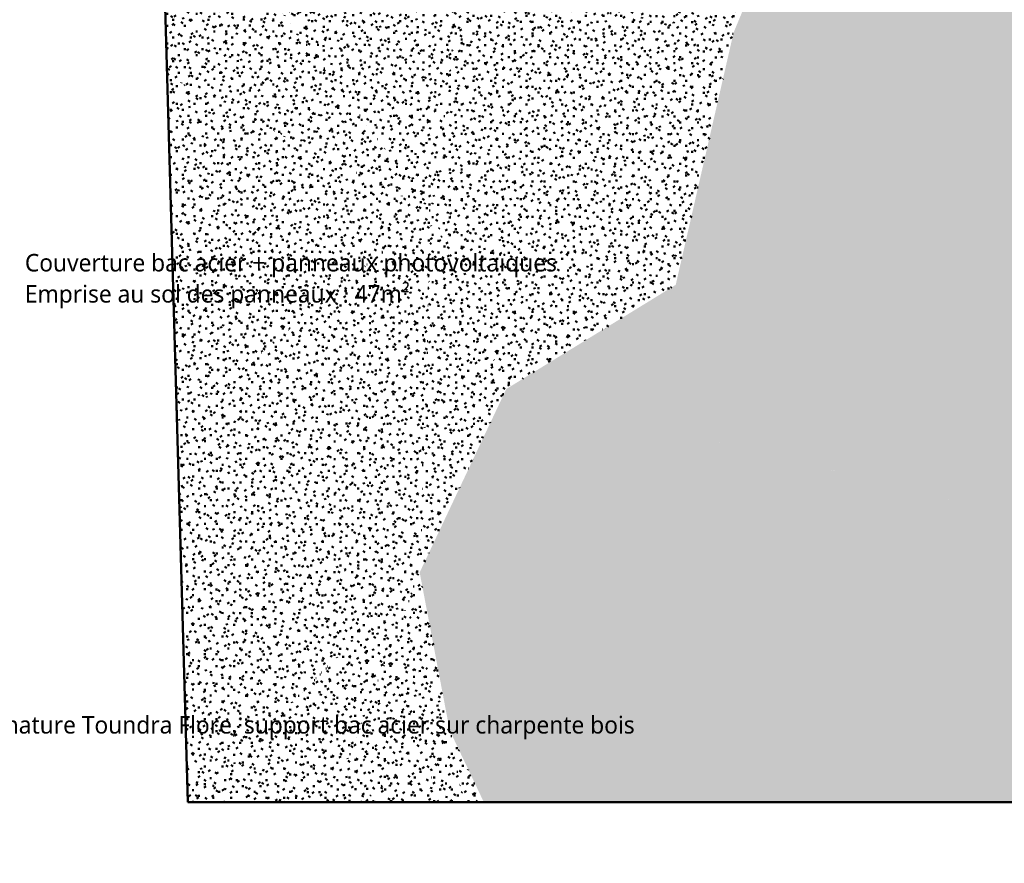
# Model space of a CAD drawing. Header units: millimetres. Extents: x -44271 to 51900, y -56710 to 25730.
# Tile 58 of 61: x 25228 to 42161, y -8077 to 6424. Entities that reach past the tile are written whole.
import ezdxf

# ---------------------------------------------------------------- set-up
doc = ezdxf.new("R2010")
doc.units = ezdxf.units.MM
doc.layers.add('A-DETL-MBND', color=5, linetype='Continuous', lineweight=50)
doc.layers.add('G-ANNO-TEXT', color=231, linetype='Continuous', lineweight=9)
doc.styles.add('Trebuchet MS_1', font='trebuc.ttf', dxfattribs={"height": 300})

msp = doc.modelspace()

# ---------------------------------------------------------------- hatches: boundary and pattern name
at = {"layer": 'A-DETL-MBND'}
h = msp.add_hatch(dxfattribs=at)
h.set_pattern_fill('FP_281', color=256, style=0, pattern_type=2)
h.set_pattern_definition([(359.93392, (58.76, 28.82), (405.92287, 101.1029), [33.489, -270.954, -1928.136]), (359.93392, (58.76, 28.82), (405.92287, 101.1029), [-304.442, 33.489, -270.954, -1623.693]), (359.93392, (58.76, 28.82), (405.92287, 101.1029), [-608.885, 33.489, -575.396, -1014.808]), (359.93392, (58.76, 28.82), (405.92287, 101.1029), [-1217.77, 33.489, -270.954, -710.366]), (359.93392, (58.76, 28.82), (405.92287, 101.1029), [-1522.212, 33.489, -169.473, -507.404]), (359.93392, (58.76, 28.82), (405.92287, 101.1029), [-1725.174, 33.489, -473.915]), (119.961, (210.98, 79.43), (-290.84478, 301.40521), [33.528, -271.27, 33.528, -1896.86]), (119.961, (210.98, 79.43), (-290.84478, 301.40521), [-338.326, -271.27, 33.528, -576.068, -1015.993]), (119.961, (210.98, 79.43), (-290.84478, 301.40521), [-1219.192, 33.528, -271.27, 33.528, -677.668]), (119.961, (210.98, 79.43), (-290.84478, 301.40521), [-1557.518, -169.671, 33.528, -474.469]), (240.006, (261.72, 282.51), (-115.074, -402.50708), [33.494, -271, 33.494, -1894.967]), (240.006, (261.72, 282.51), (-115.074, -402.50708), [-337.988, -271, 33.494, -575.493, -1014.98]), (240.006, (261.72, 282.51), (-115.074, -402.50708), [-1217.975, 33.494, -271, 33.494, -676.991]), (240.006, (261.72, 282.51), (-115.074, -402.50708), [-1555.964, -169.502, 33.494, -473.995])])
h.paths.add_polyline_path([(41894.5, -1991.8), (43306.2, 13944), (39047, 9904.3), (40192.1, 5120.2)])
h = msp.add_hatch(dxfattribs=at)
h.set_pattern_fill('FP_286', color=256, style=0, pattern_type=2)
h.set_pattern_definition([(359.9755, (-2.42, -4.02), (406.34737, 101.39032), [33.524, -271.237, -1930.152]), (359.9755, (-2.42, -4.02), (406.34737, 101.39032), [-304.761, 33.524, -271.237, -1625.391]), (359.9755, (-2.42, -4.02), (406.34737, 101.39032), [-609.522, 33.524, -575.998, -1015.87]), (359.9755, (-2.42, -4.02), (406.34737, 101.39032), [-1219.043, 33.524, -271.237, -711.109]), (359.9755, (-2.42, -4.02), (406.34737, 101.39032), [-1523.804, 33.524, -169.65, -507.935]), (359.9755, (-2.42, -4.02), (406.34737, 101.39032), [-1726.978, 33.524, -474.411]), (120, (149.96, 46.7), (-291.15327, 301.16826), [33.524, -271.241, 33.524, -1896.657]), (120, (149.96, 46.7), (-291.15327, 301.16826), [-338.29, -271.241, 33.524, -576.007, -1015.885]), (120, (149.96, 46.7), (-291.15327, 301.16826), [-1219.062, 33.524, -271.241, 33.524, -677.595]), (120, (149.96, 46.7), (-291.15327, 301.16826), [-1557.351, -169.653, 33.524, -474.418]), (239.988, (200.76, 249.8), (-115.19863, -402.55973), [33.512, -271.141, -1929.466]), (239.988, (200.76, 249.8), (-115.19863, -402.55973), [-304.653, 33.512, -271.141, -1624.814]), (239.988, (200.76, 249.8), (-115.19863, -402.55973), [-609.305, 33.512, -575.793, -1015.509]), (239.988, (200.76, 249.8), (-115.19863, -402.55973), [-1218.61, 33.512, -271.141, -710.856]), (239.988, (200.76, 249.8), (-115.19863, -402.55973), [-1523.263, 33.512, -169.59, -507.754]), (239.988, (200.76, 249.8), (-115.19863, -402.55973), [-1726.365, 33.512, -474.242])])
h.paths.add_polyline_path([(41894.5, -1991.8), (51899.6, -1538.2), (51899.6, 1762.4), (43306.2, 13944), (41959.1, -1262.6)])
h = msp.add_hatch(dxfattribs=at)
h.set_pattern_fill('FP_272', color=256, style=0, pattern_type=2)
h.set_pattern_definition([(359.9778, (-1.3, -2.55), (406.3603, 101.40363), [33.525, -271.245, 33.525, -1896.685]), (359.9778, (-1.3, -2.55), (406.3603, 101.40363), [-338.295, -271.245, 33.525, -576.015, -1015.9]), (359.9778, (-1.3, -2.55), (406.3603, 101.40363), [-1219.08, 33.525, -271.245, 33.525, -677.605]), (359.9778, (-1.3, -2.55), (406.3603, 101.40363), [-1557.374, -169.655, 33.525, -474.425]), (120.001, (151.08, 48.17), (-291.1575, 301.15338), [33.523, -271.233, 33.523, -1896.603]), (120.001, (151.08, 48.17), (-291.1575, 301.15338), [-338.28, -271.233, 33.523, -575.99, -1015.856]), (120.001, (151.08, 48.17), (-291.1575, 301.15338), [-1219.027, 33.523, -271.233, 33.523, -677.576]), (120.001, (151.08, 48.17), (-291.1575, 301.15338), [-1557.307, -169.648, 33.523, -474.405]), (239.987, (201.88, 251.27), (-115.20366, -402.55426), [33.512, -271.143, -1929.478]), (239.987, (201.88, 251.27), (-115.20366, -402.55426), [-304.654, 33.512, -271.143, -1624.824]), (239.987, (201.88, 251.27), (-115.20366, -402.55426), [-609.309, 33.512, -575.797, -1015.515]), (239.987, (201.88, 251.27), (-115.20366, -402.55426), [-1218.618, 33.512, -271.143, -710.86]), (239.987, (201.88, 251.27), (-115.20366, -402.55426), [-1523.272, 33.512, -169.591, -507.757]), (239.987, (201.88, 251.27), (-115.20366, -402.55426), [-1726.375, 33.512, -474.246])])
h.paths.add_polyline_path([(37505, 6200.9), (39047, 9904.3), (32811.1, 6954.1)])
h = msp.add_hatch(dxfattribs=at)
h.set_pattern_fill('FP_277', color=256, style=0, pattern_type=2)
h.set_pattern_definition([(359.963, (17.74, 10.91), (406.18651, 101.31772), [33.51, -271.13, 33.51, -271.13, -1624.748]), (359.963, (17.74, 10.91), (406.18651, 101.31772), [-609.28, 33.51, -575.77, 33.51, -271.13, -710.827]), (359.963, (17.74, 10.91), (406.18651, 101.31772), [-1523.201, 33.51, -169.583, 33.51, -474.223]), (119.983, (170.06, 61.6), (-291.03758, 301.27905), [33.528, -271.272, -1930.399]), (119.983, (170.06, 61.6), (-291.03758, 301.27905), [-304.8, 33.528, -271.272, -1625.599]), (119.983, (170.06, 61.6), (-291.03758, 301.27905), [-609.6, 33.528, -576.072, -1015.999]), (119.983, (170.06, 61.6), (-291.03758, 301.27905), [-1219.199, 33.528, -271.272, -711.2]), (119.983, (170.06, 61.6), (-291.03758, 301.27905), [-1523.999, 33.528, -169.672, -508]), (119.983, (170.06, 61.6), (-291.03758, 301.27905), [-1727.199, 33.528, -474.472]), (239.999, (220.83, 264.73), (-115.15057, -402.59845), [33.509, -271.12, -1929.32]), (239.999, (220.83, 264.73), (-115.15057, -402.59845), [-304.629, 33.509, -271.12, -1624.69]), (239.999, (220.83, 264.73), (-115.15057, -402.59845), [-609.259, 33.509, -575.75, -1015.431]), (239.999, (220.83, 264.73), (-115.15057, -402.59845), [-1218.518, 33.509, -271.12, -710.802]), (239.999, (220.83, 264.73), (-115.15057, -402.59845), [-1523.147, 33.509, -169.577, -507.716]), (239.999, (220.83, 264.73), (-115.15057, -402.59845), [-1726.233, 33.509, -474.206])])
h.paths.add_polyline_path([(41894.5, -1991.8), (39047, 9904.3), (37505, 6200.9), (41596.7, -1436)])
h = msp.add_hatch(dxfattribs=at)
h.set_pattern_fill('FP_258', color=256, style=0, pattern_type=2)
h.set_pattern_definition([(0.14772, (51.11, -44.25), (405.796, 102.53256), [33.478, -270.87, 33.478, -1894.06]), (0.14772, (51.11, -44.25), (405.796, 102.53256), [-337.826, -270.87, 33.478, -575.218, -1014.494]), (0.14772, (51.11, -44.25), (405.796, 102.53256), [-1217.393, 33.478, -270.87, 33.478, -676.667]), (0.14772, (51.11, -44.25), (405.796, 102.53256), [-1555.219, -169.42, 33.478, -473.769]), (120.028, (203.29, 6.89), (-290.7571, 300.06598), [33.45, -270.642, 33.45, -1892.465]), (120.028, (203.29, 6.89), (-290.7571, 300.06598), [-337.542, -270.642, 33.45, -574.734, -1013.639]), (120.028, (203.29, 6.89), (-290.7571, 300.06598), [-1216.367, 33.45, -270.642, 33.45, -676.097]), (120.028, (203.29, 6.89), (-290.7571, 300.06598), [-1553.909, -169.278, 33.45, -473.37]), (240.046, (254.01, 209.99), (-115.04097, -402.59907), [33.525, -271.247, -1930.219]), (240.046, (254.01, 209.99), (-115.04097, -402.59907), [-304.771, 33.525, -271.247, -1625.448]), (240.046, (254.01, 209.99), (-115.04097, -402.59907), [-609.543, 33.525, -576.018, -1015.905]), (240.046, (254.01, 209.99), (-115.04097, -402.59907), [-1219.086, 33.525, -271.247, -711.133]), (240.046, (254.01, 209.99), (-115.04097, -402.59907), [-1523.857, 33.525, -169.656, -507.952]), (240.046, (254.01, 209.99), (-115.04097, -402.59907), [-1727.038, 33.525, -474.427])])
h.paths.add_polyline_path([(32305.7, 3132.5), (28171.1, 8632.2), (27686.5, 8058.6), (27761.4, 5458.2), (32106.6, 3234.4)])
h = msp.add_hatch(dxfattribs=at)
h.set_pattern_fill('FP_257', color=256, style=0, pattern_type=2)
h.set_pattern_definition([(359.98496, (382.44, 6.92), (403.48366, 101.4941), [33.287, -269.326, 33.287, -1883.262]), (359.98496, (382.44, 6.92), (403.48366, 101.4941), [-335.9, -269.326, 33.287, -571.939, -1008.71]), (359.98496, (382.44, 6.92), (403.48366, 101.4941), [-1210.452, 33.287, -269.326, 33.287, -672.81]), (359.98496, (382.44, 6.92), (403.48366, 101.4941), [-1546.353, -168.455, 33.287, -471.068]), (119.818, (533.75, 57.68), (-289.0988, 301.22846), [33.472, -270.817, 33.472, -1893.69]), (119.818, (533.75, 57.68), (-289.0988, 301.22846), [-337.76, -270.817, 33.472, -575.106, -1014.295]), (119.818, (533.75, 57.68), (-289.0988, 301.22846), [-1217.155, 33.472, -270.817, 33.472, -676.535]), (119.818, (533.75, 57.68), (-289.0988, 301.22846), [-1554.915, -169.387, 33.472, -473.676]), (240.175, (584.19, 260.87), (-114.38236, -402.72288), [33.464, -270.756, -1926.725]), (240.175, (584.19, 260.87), (-114.38236, -402.72288), [-304.22, 33.464, -270.756, -1622.505]), (240.175, (584.19, 260.87), (-114.38236, -402.72288), [-608.439, 33.464, -574.975, -1014.066]), (240.175, (584.19, 260.87), (-114.38236, -402.72288), [-1216.879, 33.464, -270.756, -709.846]), (240.175, (584.19, 260.87), (-114.38236, -402.72288), [-1521.099, 33.464, -169.349, -507.033]), (240.175, (584.19, 260.87), (-114.38236, -402.72288), [-1723.912, 33.464, -473.569])])
h.paths.add_polyline_path([(32305.7, 3132.5), (32811.1, 6954.1), (28171.1, 8632.2), (32106.6, 3397.3)])
h = msp.add_hatch(dxfattribs=at)
h.set_pattern_fill('FP_259', color=256, style=0, pattern_type=2)
h.set_pattern_definition([(359.9884, (-2.8, -3.76), (406.36954, 101.5038), [33.525, -271.252, 33.525, -1896.729]), (359.9884, (-2.8, -3.76), (406.36954, 101.5038), [-338.303, -271.252, 33.525, -576.029, -1015.924]), (359.9884, (-2.8, -3.76), (406.36954, 101.5038), [-1219.108, 33.525, -271.252, 33.525, -677.621]), (359.9884, (-2.8, -3.76), (406.36954, 101.5038), [-1557.411, -169.659, 33.525, -474.436]), (119.999, (149.59, 47), (-291.16834, 301.16854), [33.527, -271.263, -1930.336]), (119.999, (149.59, 47), (-291.16834, 301.16854), [-304.79, 33.527, -271.263, -1625.546]), (119.999, (149.59, 47), (-291.16834, 301.16854), [-609.58, 33.527, -576.053, -1015.966]), (119.999, (149.59, 47), (-291.16834, 301.16854), [-1219.16, 33.527, -271.263, -711.176]), (119.999, (149.59, 47), (-291.16834, 301.16854), [-1523.95, 33.527, -169.666, -507.983]), (119.999, (149.59, 47), (-291.16834, 301.16854), [-1727.143, 33.527, -474.456]), (239.996, (200.38, 250.16), (-115.19993, -402.6754), [33.521, -271.215, -1929.998]), (239.996, (200.38, 250.16), (-115.19993, -402.6754), [-304.737, 33.521, -271.215, -1625.261]), (239.996, (200.38, 250.16), (-115.19993, -402.6754), [-609.473, 33.521, -575.952, -1015.788]), (239.996, (200.38, 250.16), (-115.19993, -402.6754), [-1218.946, 33.521, -271.215, -711.052]), (239.996, (200.38, 250.16), (-115.19993, -402.6754), [-1523.683, 33.521, -169.637, -507.894]), (239.996, (200.38, 250.16), (-115.19993, -402.6754), [-1726.84, 33.521, -474.373])])
h.paths.add_polyline_path([(32305.7, 3132.5), (37505, 6200.9), (32811.1, 6954.1), (32328.5, 3304.4)])
h = msp.add_hatch(dxfattribs=at)
h.set_pattern_fill('FP_273', color=256, style=0, pattern_type=2)
h.set_pattern_definition([(359.98842, (-2.89, -6.21), (406.38052, 101.49587), [33.526, -271.259, -1930.309]), (359.98842, (-2.89, -6.21), (406.38052, 101.49587), [-304.786, 33.526, -271.259, -1625.524]), (359.98842, (-2.89, -6.21), (406.38052, 101.49587), [-609.571, 33.526, -576.045, -1015.952]), (359.98842, (-2.89, -6.21), (406.38052, 101.49587), [-1219.143, 33.526, -271.259, -711.167]), (359.98842, (-2.89, -6.21), (406.38052, 101.49587), [-1523.929, 33.526, -169.664, -507.976]), (359.98842, (-2.89, -6.21), (406.38052, 101.49587), [-1727.119, 33.526, -474.45]), (120.001, (149.51, 44.54), (-291.17285, 301.14798), [33.525, -271.248, -1930.231]), (120.001, (149.51, 44.54), (-291.17285, 301.14798), [-304.773, 33.525, -271.248, -1625.458]), (120.001, (149.51, 44.54), (-291.17285, 301.14798), [-609.547, 33.525, -576.022, -1015.911]), (120.001, (149.51, 44.54), (-291.17285, 301.14798), [-1219.093, 33.525, -271.248, -711.138]), (120.001, (149.51, 44.54), (-291.17285, 301.14798), [-1523.867, 33.525, -169.657, -507.956]), (120.001, (149.51, 44.54), (-291.17285, 301.14798), [-1727.049, 33.525, -474.431]), (239.993, (200.3, 247.69), (-115.2055, -402.64252), [33.519, -271.201, -1929.893]), (239.993, (200.3, 247.69), (-115.2055, -402.64252), [-304.72, 33.519, -271.201, -1625.173]), (239.993, (200.3, 247.69), (-115.2055, -402.64252), [-609.44, 33.519, -575.921, -1015.733]), (239.993, (200.3, 247.69), (-115.2055, -402.64252), [-1218.88, 33.519, -271.201, -711.013]), (239.993, (200.3, 247.69), (-115.2055, -402.64252), [-1523.6, 33.519, -169.627, -507.867]), (239.993, (200.3, 247.69), (-115.2055, -402.64252), [-1726.747, 33.519, -474.347])])
h.paths.add_polyline_path([(36509.9, 1865.6), (37505, 6200.9), (32305.7, 3132.5), (35947.3, 2035.1)])
h = msp.add_hatch(dxfattribs=at)
h.set_pattern_fill('FP_274', color=256, style=0, pattern_type=2)
h.set_pattern_definition([(359.974, (8.56, 5.41), (406.25406, 101.40066), [33.516, -271.175, 33.516, -1896.191]), (359.974, (8.56, 5.41), (406.25406, 101.40066), [-338.207, -271.175, 33.516, -575.865, -1015.635]), (359.974, (8.56, 5.41), (406.25406, 101.40066), [-1218.763, 33.516, -271.175, 33.516, -677.429]), (359.974, (8.56, 5.41), (406.25406, 101.40066), [-1556.969, -169.611, 33.516, -474.302]), (119.988, (160.9, 56.13), (-291.08293, 301.24266), [33.528, -271.272, -1930.398]), (119.988, (160.9, 56.13), (-291.08293, 301.24266), [-304.8, 33.528, -271.272, -1625.599]), (119.988, (160.9, 56.13), (-291.08293, 301.24266), [-609.6, 33.528, -576.072, -1015.999]), (119.988, (160.9, 56.13), (-291.08293, 301.24266), [-1219.199, 33.528, -271.272, -711.199]), (119.988, (160.9, 56.13), (-291.08293, 301.24266), [-1523.999, 33.528, -169.672, -508]), (119.988, (160.9, 56.13), (-291.08293, 301.24266), [-1727.199, 33.528, -474.472]), (239.999, (211.68, 259.28), (-115.16937, -402.64302), [33.515, -271.165, -1929.64]), (239.999, (211.68, 259.28), (-115.16937, -402.64302), [-304.68, 33.515, -271.165, -1624.96]), (239.999, (211.68, 259.28), (-115.16937, -402.64302), [-609.36, 33.515, -575.845, -1015.6]), (239.999, (211.68, 259.28), (-115.16937, -402.64302), [-1218.72, 33.515, -271.165, -710.92]), (239.999, (211.68, 259.28), (-115.16937, -402.64302), [-1523.4, 33.515, -169.605, -507.8]), (239.999, (211.68, 259.28), (-115.16937, -402.64302), [-1726.52, 33.515, -474.285])])
h.paths.add_polyline_path([(41894.5, -1991.8), (37505, 6200.9), (36509.9, 1865.6), (41118.6, -1436)])
h = msp.add_hatch(dxfattribs=at)
h.set_pattern_fill('FP_260', color=256, style=0, pattern_type=2)
h.set_pattern_definition([(359.95043, (173.1, 21.18), (404.97074, 101.24467), [33.41, -270.318, -1923.61]), (359.95043, (173.1, 21.18), (404.97074, 101.24467), [-303.728, 33.41, -270.318, -1619.882]), (359.95043, (173.1, 21.18), (404.97074, 101.24467), [-607.456, 33.41, -574.046, -1012.426]), (359.95043, (173.1, 21.18), (404.97074, 101.24467), [-1214.912, 33.41, -270.318, -708.698]), (359.95043, (173.1, 21.18), (404.97074, 101.24467), [-1518.639, 33.41, -169.075, -506.213]), (359.95043, (173.1, 21.18), (404.97074, 101.24467), [-1721.125, 33.41, -472.803]), (119.902, (324.96, 71.84), (-290.16537, 301.38605), [33.51, -271.124, -1929.349]), (119.902, (324.96, 71.84), (-290.16537, 301.38605), [-304.634, 33.51, -271.124, -1624.715]), (119.902, (324.96, 71.84), (-290.16537, 301.38605), [-609.268, 33.51, -575.758, -1015.447]), (119.902, (324.96, 71.84), (-290.16537, 301.38605), [-1218.536, 33.51, -271.124, -710.813]), (119.902, (324.96, 71.84), (-290.16537, 301.38605), [-1523.17, 33.51, -169.58, -507.723]), (119.902, (324.96, 71.84), (-290.16537, 301.38605), [-1726.26, 33.51, -474.214]), (240.074, (375.58, 274.99), (-114.8048, -402.6329), [33.485, -270.922, -1927.907]), (240.074, (375.58, 274.99), (-114.8048, -402.6329), [-304.406, 33.485, -270.922, -1623.5]), (240.074, (375.58, 274.99), (-114.8048, -402.6329), [-608.813, 33.485, -575.328, -1014.688]), (240.074, (375.58, 274.99), (-114.8048, -402.6329), [-1217.625, 33.485, -270.922, -710.281]), (240.074, (375.58, 274.99), (-114.8048, -402.6329), [-1522.032, 33.485, -169.453, -507.344]), (240.074, (375.58, 274.99), (-114.8048, -402.6329), [-1724.969, 33.485, -473.859])])
h.paths.add_polyline_path([(27933.1, -500.8), (32305.7, 3132.5), (27761.4, 5458.2), (27856.8, 2146.1)])
h = msp.add_hatch(dxfattribs=at)
h.set_pattern_fill('FP_261', color=256, style=0, pattern_type=2)
h.set_pattern_definition([(359.89943, (125.67, 41.95), (405.33566, 100.85868), [33.44, -270.562, -1925.348]), (359.89943, (125.67, 41.95), (405.33566, 100.85868), [-304.002, 33.44, -270.562, -1621.346]), (359.89943, (125.67, 41.95), (405.33566, 100.85868), [-608.005, 33.44, -574.564, -1013.341]), (359.89943, (125.67, 41.95), (405.33566, 100.85868), [-1216.009, 33.44, -270.562, -709.339]), (359.89943, (125.67, 41.95), (405.33566, 100.85868), [-1520.011, 33.44, -169.228, -506.67]), (359.89943, (125.67, 41.95), (405.33566, 100.85868), [-1722.68, 33.44, -473.23]), (119.917, (277.67, 92.47), (-290.42467, 301.57546), [33.524, -271.241, -1930.177]), (119.917, (277.67, 92.47), (-290.42467, 301.57546), [-304.765, 33.524, -271.241, -1625.413]), (119.917, (277.67, 92.47), (-290.42467, 301.57546), [-609.53, 33.524, -576.006, -1015.883]), (119.917, (277.67, 92.47), (-290.42467, 301.57546), [-1219.059, 33.524, -271.241, -711.118]), (119.917, (277.67, 92.47), (-290.42467, 301.57546), [-1523.824, 33.524, -169.652, -507.941]), (119.917, (277.67, 92.47), (-290.42467, 301.57546), [-1727.001, 33.524, -474.417]), (240.033, (328.34, 295.52), (-114.90764, -402.43354), [33.473, -270.829, -1927.249]), (240.033, (328.34, 295.52), (-114.90764, -402.43354), [-304.302, 33.473, -270.829, -1622.946]), (240.033, (328.34, 295.52), (-114.90764, -402.43354), [-608.605, 33.473, -575.132, -1014.342]), (240.033, (328.34, 295.52), (-114.90764, -402.43354), [-1217.21, 33.473, -270.829, -710.039]), (240.033, (328.34, 295.52), (-114.90764, -402.43354), [-1521.512, 33.473, -169.395, -507.171]), (240.033, (328.34, 295.52), (-114.90764, -402.43354), [-1724.381, 33.473, -473.697])])
h.paths.add_polyline_path([(32106.6, -3077.1), (32305.7, 3132.5), (27933.1, -500.8), (28003.4, -2940.2), (30581.9, -3026.2)])
h = msp.add_hatch(dxfattribs=at)
h.set_pattern_fill('FP_262', color=256, style=0, pattern_type=2)
h.set_pattern_definition([(0.0089, (4.53, -20.84), (406.39322, 101.62713), [33.527, -271.267, 33.527, -1896.84]), (0.0089, (4.53, -20.84), (406.39322, 101.62713), [-338.322, -271.267, 33.527, -576.062, -1015.983]), (0.0089, (4.53, -20.84), (406.39322, 101.62713), [-1219.179, 33.527, -271.267, 33.527, -677.661]), (0.0089, (4.53, -20.84), (406.39322, 101.62713), [-1557.502, -169.669, 33.527, -474.464]), (120.011, (156.93, 29.96), (-291.1845, 300.99837), [33.517, -271.18, -1929.745]), (120.011, (156.93, 29.96), (-291.1845, 300.99837), [-304.697, 33.517, -271.18, -1625.049]), (120.011, (156.93, 29.96), (-291.1845, 300.99837), [-609.393, 33.517, -575.877, -1015.655]), (120.011, (156.93, 29.96), (-291.1845, 300.99837), [-1218.787, 33.517, -271.18, -710.959]), (120.011, (156.93, 29.96), (-291.1845, 300.99837), [-1523.483, 33.517, -169.614, -507.828]), (120.011, (156.93, 29.96), (-291.1845, 300.99837), [-1726.614, 33.517, -474.311]), (239.994, (207.73, 233.1), (-115.2082, -402.62737), [33.521, -271.216, -1930.005]), (239.994, (207.73, 233.1), (-115.2082, -402.62737), [-304.738, 33.521, -271.216, -1625.267]), (239.994, (207.73, 233.1), (-115.2082, -402.62737), [-609.475, 33.521, -575.954, -1015.792]), (239.994, (207.73, 233.1), (-115.2082, -402.62737), [-1218.95, 33.521, -271.216, -711.054]), (239.994, (207.73, 233.1), (-115.2082, -402.62737), [-1523.688, 33.521, -169.637, -507.896]), (239.994, (207.73, 233.1), (-115.2082, -402.62737), [-1726.846, 33.521, -474.375])])
h.paths.add_polyline_path([(32106.6, -3077.1), (33596.2, 75.6), (32305.7, 3132.5), (32111, -2940.2)])
h = msp.add_hatch(dxfattribs=at)
h.set_pattern_fill('FP_287', color=256, style=0, pattern_type=2)
h.set_pattern_definition([(359.97195, (-1.61, -4.03), (406.36066, 101.33907), [33.525, -271.246, -1930.212]), (359.97195, (-1.61, -4.03), (406.36066, 101.33907), [-304.77, 33.525, -271.246, -1625.442]), (359.97195, (-1.61, -4.03), (406.36066, 101.33907), [-609.541, 33.525, -576.016, -1015.901]), (359.97195, (-1.61, -4.03), (406.36066, 101.33907), [-1219.081, 33.525, -271.246, -711.131]), (359.97195, (-1.61, -4.03), (406.36066, 101.33907), [-1523.852, 33.525, -169.655, -507.951]), (359.97195, (-1.61, -4.03), (406.36066, 101.33907), [-1727.032, 33.525, -474.426]), (120.006, (150.78, 46.66), (-291.16024, 301.10923), [33.519, -271.198, -1929.872]), (120.006, (150.78, 46.66), (-291.16024, 301.10923), [-304.717, 33.519, -271.198, -1625.156]), (120.006, (150.78, 46.66), (-291.16024, 301.10923), [-609.433, 33.519, -575.914, -1015.722]), (120.006, (150.78, 46.66), (-291.16024, 301.10923), [-1218.867, 33.519, -271.198, -711.006]), (120.006, (150.78, 46.66), (-291.16024, 301.10923), [-1523.583, 33.519, -169.626, -507.861]), (120.006, (150.78, 46.66), (-291.16024, 301.10923), [-1726.728, 33.519, -474.342]), (239.98, (201.57, 249.71), (-115.20204, -402.44826), [33.505, -271.083, -1929.054]), (239.98, (201.57, 249.71), (-115.20204, -402.44826), [-304.587, 33.505, -271.083, -1624.467]), (239.98, (201.57, 249.71), (-115.20204, -402.44826), [-609.175, 33.505, -575.67, -1015.292]), (239.98, (201.57, 249.71), (-115.20204, -402.44826), [-1218.35, 33.505, -271.083, -710.704]), (239.98, (201.57, 249.71), (-115.20204, -402.44826), [-1522.937, 33.505, -169.554, -507.646]), (239.98, (201.57, 249.71), (-115.20204, -402.44826), [-1725.996, 33.505, -474.141])])
h.paths.add_polyline_path([(33596.2, 75.6), (36509.9, 1865.6), (32305.7, 3132.5), (32840.6, 1865.6)])
h = msp.add_hatch(dxfattribs=at)
h.set_pattern_fill('FP_275', color=256, style=0, pattern_type=2)
h.set_pattern_definition([(359.97676, (7.35, 4.45), (406.26417, 101.42322), [33.517, -271.181, 33.517, -1896.237]), (359.97676, (7.35, 4.45), (406.26417, 101.42322), [-338.215, -271.181, 33.517, -575.879, -1015.66]), (359.97676, (7.35, 4.45), (406.26417, 101.42322), [-1218.792, 33.517, -271.181, 33.517, -677.445]), (359.97676, (7.35, 4.45), (406.26417, 101.42322), [-1557.006, -169.615, 33.517, -474.313]), (119.989, (159.7, 55.18), (-291.09152, 301.23335), [33.528, -271.272, 33.528, -1896.872]), (119.989, (159.7, 55.18), (-291.09152, 301.23335), [-338.328, -271.272, 33.528, -576.072, -1016]), (119.989, (159.7, 55.18), (-291.09152, 301.23335), [-1219.2, 33.528, -271.272, 33.528, -677.672]), (119.989, (159.7, 55.18), (-291.09152, 301.23335), [-1557.528, -169.672, 33.528, -474.472]), (239.999, (210.48, 258.33), (-115.17637, -402.65515), [33.516, -271.177, -1929.722]), (239.999, (210.48, 258.33), (-115.17637, -402.65515), [-304.693, 33.516, -271.177, -1625.029]), (239.999, (210.48, 258.33), (-115.17637, -402.65515), [-609.386, 33.516, -575.87, -1015.643]), (239.999, (210.48, 258.33), (-115.17637, -402.65515), [-1218.772, 33.516, -271.177, -710.95]), (239.999, (210.48, 258.33), (-115.17637, -402.65515), [-1523.464, 33.516, -169.612, -507.821]), (239.999, (210.48, 258.33), (-115.17637, -402.65515), [-1726.593, 33.516, -474.305])])
h.paths.add_polyline_path([(41894.5, -1991.8), (36509.9, 1865.6), (33596.2, 75.6), (40687.3, -1691)])
h = msp.add_hatch(dxfattribs=at)
h.set_pattern_fill('FP_276', color=256, style=0, pattern_type=2)
h.set_pattern_definition([(359.98257, (6.36, 3.09), (406.27289, 101.4684), [33.518, -271.187, 33.518, -1896.279]), (359.98257, (6.36, 3.09), (406.27289, 101.4684), [-338.222, -271.187, 33.518, -575.892, -1015.682]), (359.98257, (6.36, 3.09), (406.27289, 101.4684), [-1218.819, 33.518, -271.187, 33.518, -677.46]), (359.98257, (6.36, 3.09), (406.27289, 101.4684), [-1557.041, -169.619, 33.518, -474.324]), (119.99, (158.71, 53.84), (-291.09884, 301.21784), [33.528, -271.271, 33.528, -1896.868]), (119.99, (158.71, 53.84), (-291.09884, 301.21784), [-338.327, -271.271, 33.528, -576.071, -1015.998]), (119.99, (158.71, 53.84), (-291.09884, 301.21784), [-1219.198, 33.528, -271.271, 33.528, -677.671]), (119.99, (158.71, 53.84), (-291.09884, 301.21784), [-1557.525, -169.672, 33.528, -474.471]), (240.002, (209.5, 257.01), (-115.17265, -402.68926), [33.519, -271.2, -1929.888]), (240.002, (209.5, 257.01), (-115.17265, -402.68926), [-304.719, 33.519, -271.2, -1625.169]), (240.002, (209.5, 257.01), (-115.17265, -402.68926), [-609.438, 33.519, -575.919, -1015.73]), (240.002, (209.5, 257.01), (-115.17265, -402.68926), [-1218.877, 33.519, -271.2, -711.011]), (240.002, (209.5, 257.01), (-115.17265, -402.68926), [-1523.596, 33.519, -169.627, -507.865]), (240.002, (209.5, 257.01), (-115.17265, -402.68926), [-1726.742, 33.519, -474.346])])
h.paths.add_polyline_path([(32106.6, -3077.1), (41894.5, -1991.8), (33596.2, 75.6), (32171.3, -2940.2)])
h = msp.add_hatch(dxfattribs=at)
h.set_pattern_fill('FP_355', color=256, style=0, pattern_type=2)
h.set_pattern_definition([(359.9804, (-2.1, -2.7), (406.3457, 101.43907), [33.524, -271.236, -1930.144]), (359.9804, (-2.1, -2.7), (406.3457, 101.43907), [-304.76, 33.524, -271.236, -1625.384]), (359.9804, (-2.1, -2.7), (406.3457, 101.43907), [-609.519, 33.524, -575.996, -1015.865]), (359.9804, (-2.1, -2.7), (406.3457, 101.43907), [-1219.038, 33.524, -271.236, -711.106]), (359.9804, (-2.1, -2.7), (406.3457, 101.43907), [-1523.798, 33.524, -169.649, -507.933]), (359.9804, (-2.1, -2.7), (406.3457, 101.43907), [-1726.971, 33.524, -474.409]), (119.997, (150.28, 48.04), (-291.14806, 301.1878), [33.526, -271.258, -1930.303]), (119.997, (150.28, 48.04), (-291.14806, 301.1878), [-304.785, 33.526, -271.258, -1625.518]), (119.997, (150.28, 48.04), (-291.14806, 301.1878), [-609.569, 33.526, -576.043, -1015.949]), (119.997, (150.28, 48.04), (-291.14806, 301.1878), [-1219.139, 33.526, -271.258, -711.164]), (119.997, (150.28, 48.04), (-291.14806, 301.1878), [-1523.923, 33.526, -169.663, -507.974]), (119.997, (150.28, 48.04), (-291.14806, 301.1878), [-1727.113, 33.526, -474.448]), (239.993, (201.08, 251.18), (-115.19638, -402.6247), [33.516, -271.178, -1929.731]), (239.993, (201.08, 251.18), (-115.19638, -402.6247), [-304.694, 33.516, -271.178, -1625.037]), (239.993, (201.08, 251.18), (-115.19638, -402.6247), [-609.389, 33.516, -575.872, -1015.648]), (239.993, (201.08, 251.18), (-115.19638, -402.6247), [-1218.778, 33.516, -271.178, -710.954]), (239.993, (201.08, 251.18), (-115.19638, -402.6247), [-1523.472, 33.516, -169.613, -507.824]), (239.993, (201.08, 251.18), (-115.19638, -402.6247), [-1726.602, 33.516, -474.308])])
h.paths.add_polyline_path([(49232.3, -6274.7), (51899.6, -3653.4), (51899.6, -1538.2), (41894.5, -1991.8), (49023, -6152.5)])
h = msp.add_hatch(dxfattribs=at)
h.set_pattern_fill('FP_288', color=256, style=0, pattern_type=2)
h.set_pattern_definition([(359.94074, (-5, -161.49), (406.3931, 99.46873), [33.527, -271.268, -1930.37]), (359.94074, (-5, -161.49), (406.3931, 99.46873), [-304.795, 33.527, -271.268, -1625.575]), (359.94074, (-5, -161.49), (406.3931, 99.46873), [-609.591, 33.527, -576.063, -1015.984]), (359.94074, (-5, -161.49), (406.3931, 99.46873), [-1219.181, 33.527, -271.268, -711.189]), (359.94074, (-5, -161.49), (406.3931, 99.46873), [-1523.976, 33.527, -169.669, -507.992]), (359.94074, (-5, -161.49), (406.3931, 99.46873), [-1727.173, 33.527, -474.465]), (120.408, (147.4, -111.71), (-291.18526, 296.37943), [33.12, -267.973, -1906.921]), (120.408, (147.4, -111.71), (-291.18526, 296.37943), [-301.093, 33.12, -267.973, -1605.828]), (120.408, (147.4, -111.71), (-291.18526, 296.37943), [-602.185, 33.12, -569.065, -1003.642]), (120.408, (147.4, -111.71), (-291.18526, 296.37943), [-1204.371, 33.12, -267.973, -702.55]), (120.408, (147.4, -111.71), (-291.18526, 296.37943), [-1505.464, 33.12, -167.608, -501.821]), (120.408, (147.4, -111.71), (-291.18526, 296.37943), [-1706.192, 33.12, -468.701]), (239.562, (198.2, 88.02), (-115.21023, -395.8497), [33.09, -267.731, -1905.199]), (239.562, (198.2, 88.02), (-115.21023, -395.8497), [-300.821, 33.09, -267.731, -1604.378]), (239.562, (198.2, 88.02), (-115.21023, -395.8497), [-601.642, 33.09, -568.551, -1002.736]), (239.562, (198.2, 88.02), (-115.21023, -395.8497), [-1203.284, 33.09, -267.731, -701.915]), (239.562, (198.2, 88.02), (-115.21023, -395.8497), [-1504.104, 33.09, -167.457, -501.368]), (239.562, (198.2, 88.02), (-115.21023, -395.8497), [-1704.652, 33.09, -468.278])])
h.paths.add_polyline_path([(32622.5, -5791.5), (41894.5, -1991.8), (32106.6, -3077.1), (32507.2, -5184.8)])
h = msp.add_hatch(dxfattribs=at)
h.set_pattern_fill('FP_255', color=256, style=0, pattern_type=2)
h.set_pattern_definition([(359.77764, (57.32, 90.22), (405.90004, 99.7135), [33.487, -270.94, 33.487, -1894.552]), (359.77764, (57.32, 90.22), (405.90004, 99.7135), [-337.914, -270.94, 33.487, -575.367, -1014.757]), (359.77764, (57.32, 90.22), (405.90004, 99.7135), [-1217.709, 33.487, -270.94, 33.487, -676.843]), (359.77764, (57.32, 90.22), (405.90004, 99.7135), [-1555.623, -169.464, 33.487, -473.892]), (119.99, (209.53, 140.28), (-290.8309, 301.35977), [33.497, -271.021, -1928.617]), (119.99, (209.53, 140.28), (-290.8309, 301.35977), [-304.519, 33.497, -271.021, -1624.099]), (119.99, (209.53, 140.28), (-290.8309, 301.35977), [-609.037, 33.497, -575.54, -1015.062]), (119.99, (209.53, 140.28), (-290.8309, 301.35977), [-1218.074, 33.497, -271.021, -710.543]), (119.99, (209.53, 140.28), (-290.8309, 301.35977), [-1522.593, 33.497, -169.515, -507.531]), (119.99, (209.53, 140.28), (-290.8309, 301.35977), [-1725.605, 33.497, -474.034]), (239.899, (260.27, 342.66), (-115.06787, -401.0743), [33.385, -270.111, -1922.14]), (239.899, (260.27, 342.66), (-115.06787, -401.0743), [-303.496, 33.385, -270.111, -1618.644]), (239.899, (260.27, 342.66), (-115.06787, -401.0743), [-606.992, 33.385, -573.607, -1011.653]), (239.899, (260.27, 342.66), (-115.06787, -401.0743), [-1213.983, 33.385, -270.111, -708.157]), (239.899, (260.27, 342.66), (-115.06787, -401.0743), [-1517.479, 33.385, -168.946, -505.826]), (239.899, (260.27, 342.66), (-115.06787, -401.0743), [-1719.81, 33.385, -472.442])])
h.paths.add_polyline_path([(49232.3, -6274.7), (41894.5, -1991.8), (32622.5, -5791.5), (48729.9, -6260.1)])
h = msp.add_hatch(dxfattribs=at)
h.set_pattern_fill('FP_254', color=256, style=0, pattern_type=2)
h.set_pattern_definition([(359.797, (123.3, 81.41), (405.31402, 100.04453), [33.439, -270.549, 33.439, -1891.815]), (359.797, (123.3, 81.41), (405.31402, 100.04453), [-337.426, -270.549, 33.439, -574.536, -1013.291]), (359.797, (123.3, 81.41), (405.31402, 100.04453), [-1215.949, 33.439, -270.549, 33.439, -675.865]), (359.797, (123.3, 81.41), (405.31402, 100.04453), [-1553.375, -169.22, 33.439, -473.207]), (119.912, (275.29, 131.61), (-290.40906, 301.83), [33.528, -271.268, -1930.372]), (119.912, (275.29, 131.61), (-290.40906, 301.83), [-304.796, 33.528, -271.268, -1625.576]), (119.912, (275.29, 131.61), (-290.40906, 301.83), [-609.591, 33.528, -576.064, -1015.985]), (119.912, (275.29, 131.61), (-290.40906, 301.83), [-1219.182, 33.528, -271.268, -711.19]), (119.912, (275.29, 131.61), (-290.40906, 301.83), [-1523.978, 33.528, -169.67, -507.993]), (119.912, (275.29, 131.61), (-290.40906, 301.83), [-1727.175, 33.528, -474.465]), (239.987, (325.96, 334.39), (-114.90155, -401.87533), [33.425, -270.438, -1924.462]), (239.987, (325.96, 334.39), (-114.90155, -401.87533), [-303.862, 33.425, -270.438, -1620.6]), (239.987, (325.96, 334.39), (-114.90155, -401.87533), [-607.725, 33.425, -574.3, -1012.875]), (239.987, (325.96, 334.39), (-114.90155, -401.87533), [-1215.45, 33.425, -270.438, -709.012]), (239.987, (325.96, 334.39), (-114.90155, -401.87533), [-1519.312, 33.425, -169.15, -506.437]), (239.987, (325.96, 334.39), (-114.90155, -401.87533), [-1721.887, 33.425, -473.013])])
h.paths.add_polyline_path([(28121.2, -7027.6), (28244.1, -7027.6), (32106.6, -3077.1), (28003.4, -2940.2), (28085.6, -5791.5)])
h = msp.add_hatch(dxfattribs=at)
h.set_pattern_fill('FP_252', color=256, style=0, pattern_type=2)
h.set_pattern_definition([(359.89296, (-4.24, -23.39), (406.33112, 100.31607), [33.522, -271.227, 33.522, -1896.554]), (359.89296, (-4.24, -23.39), (406.33112, 100.31607), [-338.271, -271.227, 33.522, -575.975, -1015.83]), (359.89296, (-4.24, -23.39), (406.33112, 100.31607), [-1218.996, 33.522, -271.227, 33.522, -677.558]), (359.89296, (-4.24, -23.39), (406.33112, 100.31607), [-1557.267, -169.644, 33.522, -474.393]), (120.098, (148.13, 26.86), (-291.14138, 300.13822), [33.424, -270.429, -1924.403]), (120.098, (148.13, 26.86), (-291.14138, 300.13822), [-303.853, 33.424, -270.429, -1620.55]), (120.098, (148.13, 26.86), (-291.14138, 300.13822), [-607.706, 33.424, -574.282, -1012.844]), (120.098, (148.13, 26.86), (-291.14138, 300.13822), [-1215.412, 33.424, -270.429, -708.99]), (120.098, (148.13, 26.86), (-291.14138, 300.13822), [-1519.265, 33.424, -169.145, -506.422]), (120.098, (148.13, 26.86), (-291.14138, 300.13822), [-1721.834, 33.424, -472.998]), (239.849, (198.93, 228.92), (-115.18966, -400.4575), [33.37, -269.991, -1921.284]), (239.849, (198.93, 228.92), (-115.18966, -400.4575), [-303.361, 33.37, -269.991, -1617.923]), (239.849, (198.93, 228.92), (-115.18966, -400.4575), [-606.721, 33.37, -573.352, -1011.202]), (239.849, (198.93, 228.92), (-115.18966, -400.4575), [-1213.442, 33.37, -269.991, -707.841]), (239.849, (198.93, 228.92), (-115.18966, -400.4575), [-1516.803, 33.37, -168.871, -505.601]), (239.849, (198.93, 228.92), (-115.18966, -400.4575), [-1719.043, 33.37, -472.231])])
h.paths.add_polyline_path([(28244.1, -7027.6), (30581.9, -7027.6), (32106.6, -3077.1), (29093.7, -6158.7)])
h = msp.add_hatch(dxfattribs=at)
h.set_pattern_fill('FP_256', color=256, style=0, pattern_type=2)
h.set_pattern_definition([(1.172, (656.9, -799.9), (403.02862, 108.5712), [33.257, -269.078, 33.257, -1881.527]), (1.172, (656.9, -799.9), (403.02862, 108.5712), [-335.591, -269.078, 33.257, -571.412, -1007.781]), (1.172, (656.9, -799.9), (403.02862, 108.5712), [-1209.337, 33.257, -269.078, 33.257, -672.19]), (1.172, (656.9, -799.9), (403.02862, 108.5712), [-1544.928, -168.299, 33.257, -470.634]), (120.404, (808.04, -746.65), (-288.77186, 291.46854), [32.849, -265.782, -1891.332]), (120.404, (808.04, -746.65), (-288.77186, 291.46854), [-298.631, 32.849, -265.782, -1592.7]), (120.404, (808.04, -746.65), (-288.77186, 291.46854), [-597.263, 32.849, -564.413, -995.438]), (120.404, (808.04, -746.65), (-288.77186, 291.46854), [-1194.525, 32.849, -265.782, -696.806]), (120.404, (808.04, -746.65), (-288.77186, 291.46854), [-1493.157, 32.849, -166.238, -497.719]), (120.404, (808.04, -746.65), (-288.77186, 291.46854), [-1692.244, 32.849, -464.869]), (240.186, (858.41, -544.96), (-114.25552, -400.04168), [33.438, -270.544, -1925.217]), (240.186, (858.41, -544.96), (-114.25552, -400.04168), [-303.982, 33.438, -270.544, -1621.236]), (240.186, (858.41, -544.96), (-114.25552, -400.04168), [-607.963, 33.438, -574.525, -1013.272]), (240.186, (858.41, -544.96), (-114.25552, -400.04168), [-1215.927, 33.438, -270.544, -709.291]), (240.186, (858.41, -544.96), (-114.25552, -400.04168), [-1519.908, 33.438, -169.216, -506.636]), (240.186, (858.41, -544.96), (-114.25552, -400.04168), [-1722.563, 33.438, -473.198])])
h.paths.add_polyline_path([(30581.9, -7027.6), (31117.2, -7027.6), (32622.5, -5791.5), (32106.6, -3077.1), (31293.2, -5184.8)])
h = msp.add_hatch(dxfattribs=at)
h.set_pattern_fill('FP_238', color=256, style=0, pattern_type=2)
h.set_pattern_definition([(0, (0, 0), (406.4, 101.6), [33.528, -271.272, 33.528, -271.272, -1625.6]), (0, (0, 0), (406.4, 101.6), [-609.6, 33.528, -576.072, 33.528, -271.272, -711.2]), (0, (0, 0), (406.4, 101.6), [-1524, 33.528, -169.672, 33.528, -474.472]), (120, (152.4, 50.8), (-291.18818, 301.15272), [33.528, -271.272, 33.528, -271.272, -1625.6]), (120, (152.4, 50.8), (-291.18818, 301.15272), [-609.6, 33.528, -576.072, 33.528, -271.272, -711.2]), (120, (152.4, 50.8), (-291.18818, 301.15272), [-1524, 33.528, -169.672, 33.528, -474.472]), (240, (203.2, 254), (-115.21182, -402.75272), [33.528, -271.272, 33.528, -271.272, -1625.6]), (240, (203.2, 254), (-115.21182, -402.75272), [-609.6, 33.528, -576.072, 33.528, -271.272, -711.2]), (240, (203.2, 254), (-115.21182, -402.75272), [-1524, 33.528, -169.672, 33.528, -474.472])])
h.paths.add_polyline_path([(32156.7, -7027.6), (32622.5, -5791.5), (31117.2, -7027.6)])
h = msp.add_hatch(dxfattribs=at)
h.set_pattern_fill('FP_253', color=256, style=0, pattern_type=2)
h.set_pattern_definition([(0.03535, (56.5, -21.29), (406.06725, 101.83855), [33.501, -271.05, 33.501, -1895.321]), (0.03535, (56.5, -21.29), (406.06725, 101.83855), [-338.051, -271.05, 33.501, -575.601, -1015.169]), (0.03535, (56.5, -21.29), (406.06725, 101.83855), [-1218.203, 33.501, -271.05, 33.501, -677.118]), (0.03535, (56.5, -21.29), (406.06725, 101.83855), [-1556.255, -169.533, 33.501, -474.084]), (119.991, (208.77, 29.6), (-290.948, 300.9403), [33.509, -271.12, 33.509, -1895.812]), (119.991, (208.77, 29.6), (-290.948, 300.9403), [-338.139, -271.12, 33.509, -575.75, -1015.432]), (119.991, (208.77, 29.6), (-290.948, 300.9403), [-1218.519, 33.509, -271.12, 33.509, -677.293]), (119.991, (208.77, 29.6), (-290.948, 300.9403), [-1556.658, -169.577, 33.509, -474.207]), (240.026, (259.53, 232.81), (-115.11873, -402.77633), [33.527, -271.265, -1930.353]), (240.026, (259.53, 232.81), (-115.11873, -402.77633), [-304.793, 33.527, -271.265, -1625.56]), (240.026, (259.53, 232.81), (-115.11873, -402.77633), [-609.585, 33.527, -576.058, -1015.975]), (240.026, (259.53, 232.81), (-115.11873, -402.77633), [-1219.17, 33.527, -271.265, -711.183]), (240.026, (259.53, 232.81), (-115.11873, -402.77633), [-1523.963, 33.527, -169.668, -507.988]), (240.026, (259.53, 232.81), (-115.11873, -402.77633), [-1727.158, 33.527, -474.46])])
h.paths.add_polyline_path([(32156.7, -7027.6), (32857.9, -7027.6), (32622.5, -5791.5), (32248.7, -6783.4)])
h = msp.add_hatch(dxfattribs=at)
h.set_pattern_fill('FP_289', color=256, style=0, pattern_type=2)
h.set_pattern_definition([(0.0265, (23.71, -16.78), (406.267, 101.77084), [33.517, -271.183, -1929.77]), (0.0265, (23.71, -16.78), (406.267, 101.77084), [-304.701, 33.517, -271.183, -1625.07]), (0.0265, (23.71, -16.78), (406.267, 101.77084), [-609.401, 33.517, -575.884, -1015.668]), (0.0265, (23.71, -16.78), (406.267, 101.77084), [-1218.802, 33.517, -271.183, -710.968]), (0.0265, (23.71, -16.78), (406.267, 101.77084), [-1523.503, 33.517, -169.617, -507.834]), (0.0265, (23.71, -16.78), (406.267, 101.77084), [-1726.636, 33.517, -474.317]), (120.003, (176.07, 34.08), (-291.09515, 300.96705), [33.514, -271.162, -1929.619]), (120.003, (176.07, 34.08), (-291.09515, 300.96705), [-304.677, 33.514, -271.162, -1624.943]), (120.003, (176.07, 34.08), (-291.09515, 300.96705), [-609.353, 33.514, -575.839, -1015.589]), (120.003, (176.07, 34.08), (-291.09515, 300.96705), [-1218.707, 33.514, -271.162, -710.912]), (120.003, (176.07, 34.08), (-291.09515, 300.96705), [-1523.384, 33.514, -169.603, -507.795]), (120.003, (176.07, 34.08), (-291.09515, 300.96705), [-1726.502, 33.514, -474.28]), (240.011, (226.85, 237.27), (-115.17144, -402.74082), [33.528, -271.271, -1930.392]), (240.011, (226.85, 237.27), (-115.17144, -402.74082), [-304.799, 33.528, -271.271, -1625.593]), (240.011, (226.85, 237.27), (-115.17144, -402.74082), [-609.597, 33.528, -576.07, -1015.996]), (240.011, (226.85, 237.27), (-115.17144, -402.74082), [-1219.195, 33.528, -271.271, -711.197]), (240.011, (226.85, 237.27), (-115.17144, -402.74082), [-1523.994, 33.528, -169.671, -507.998]), (240.011, (226.85, 237.27), (-115.17144, -402.74082), [-1727.193, 33.528, -474.47])])
h.paths.add_polyline_path([(33210.9, -7027.6), (32622.5, -5791.5), (32857.9, -7027.6)])
h = msp.add_hatch(dxfattribs=at)
h.set_pattern_fill('FP_349', color=256, style=0, pattern_type=2)
h.set_pattern_definition([(0.02098, (74.47, -12.19), (405.94577, 101.74565), [33.491, -270.969, 33.491, -1894.754]), (0.02098, (74.47, -12.19), (405.94577, 101.74565), [-337.95, -270.969, 33.491, -575.429, -1014.865]), (0.02098, (74.47, -12.19), (405.94577, 101.74565), [-1217.839, 33.491, -270.969, 33.491, -676.915]), (0.02098, (74.47, -12.19), (405.94577, 101.74565), [-1555.789, -169.483, 33.491, -473.942]), (119.978, (226.7, 38.67), (-290.86149, 301.03876), [33.513, -271.147, -1929.512]), (119.978, (226.7, 38.67), (-290.86149, 301.03876), [-304.66, 33.513, -271.147, -1624.852]), (119.978, (226.7, 38.67), (-290.86149, 301.03876), [-609.32, 33.513, -575.807, -1015.533]), (119.978, (226.7, 38.67), (-290.86149, 301.03876), [-1218.639, 33.513, -271.147, -710.873]), (119.978, (226.7, 38.67), (-290.86149, 301.03876), [-1523.299, 33.513, -169.594, -507.766]), (119.978, (226.7, 38.67), (-290.86149, 301.03876), [-1726.406, 33.513, -474.254]), (240.032, (277.44, 241.88), (-115.08472, -402.78252), [33.523, -271.233, -1930.124]), (240.032, (277.44, 241.88), (-115.08472, -402.78252), [-304.756, 33.523, -271.233, -1625.367]), (240.032, (277.44, 241.88), (-115.08472, -402.78252), [-609.513, 33.523, -575.99, -1015.855]), (240.032, (277.44, 241.88), (-115.08472, -402.78252), [-1219.026, 33.523, -271.233, -711.098]), (240.032, (277.44, 241.88), (-115.08472, -402.78252), [-1523.782, 33.523, -169.648, -507.927]), (240.032, (277.44, 241.88), (-115.08472, -402.78252), [-1726.953, 33.523, -474.404])])
h.paths.add_polyline_path([(43920.1, -17773.6), (49232.3, -6274.7), (32622.5, -5791.5), (33210.9, -7027.6), (43920.1, -7027.6), (43920.1, -15489.7)])

# ---------------------------------------------------------------- linework, layer by layer
for p, q in [((27675.5, 8440.5), (28121.2, -7027.6)), ((28121.2, -7027.6), (43920.1, -7027.6))]:
    msp.add_line(p, q, dxfattribs=at)

# ---------------------------------------------------------------- texts
at = {"layer": 'G-ANNO-TEXT', "color": 174, "char_height": 300, "attachment_point": 1, "style": 'Trebuchet MS_1'}
for s, insert, width in [('Couverture bac acier + panneaux photovoltaïques', (25317.3, 2396.7), 11432.064), ('Emprise au sol des panneaux : 47m²', (25317.3, 1860.9), 8305.483), ('Couverture végétalisée Sopranature Toundra Flore, support bac acier sur charpente bois', (19555.8, -5546.9), 20394.93)]:
    msp.add_mtext(s, dxfattribs=dict(at, insert=insert, width=width))

doc.saveas('drawing.dxf')
